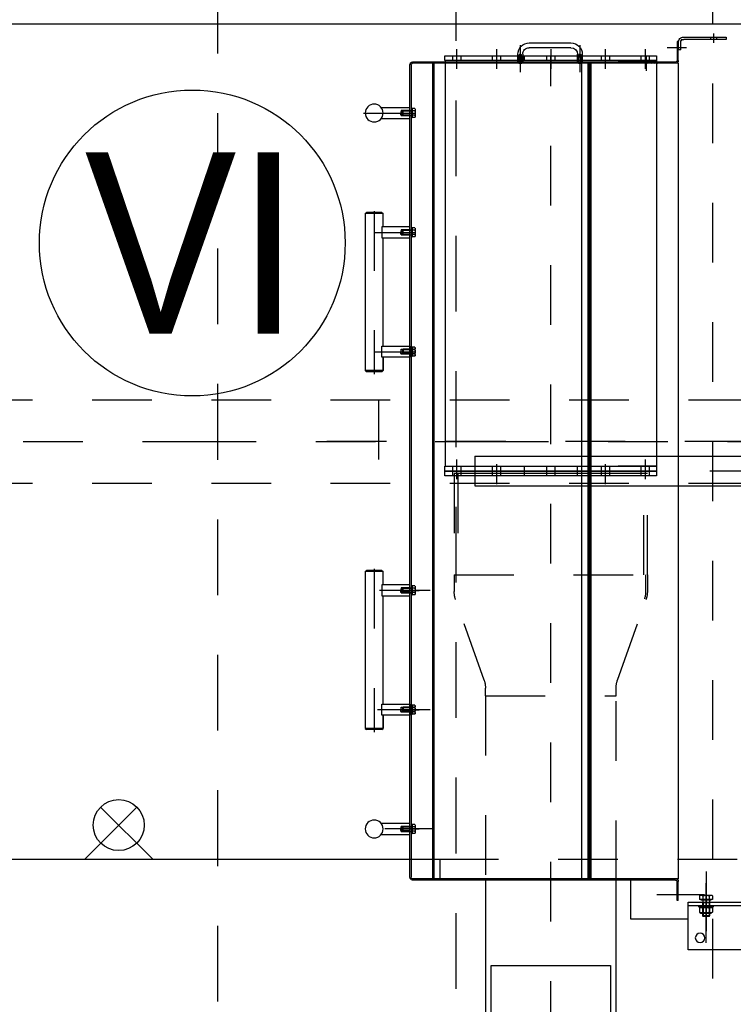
# Model space of a CAD drawing. Header units: metres. Extents: x -5 to 93, y -48 to 79.
# Tile 79 of 91: x 82.45 to 83.65, y 13.53 to 15.18. Entities that reach past the tile are written whole.
import ezdxf
from ezdxf.enums import TextEntityAlignment as Align

# ---------------------------------------------------------------- set-up
doc = ezdxf.new("R2010")
doc.units = ezdxf.units.M
doc.header["$LTSCALE"] = 0.05
for name, pattern in [('AM_ISO08W050x2', [9, 6, -0.75, 1.5, -0.75]), ('STRICHPUNKT', [25.4, 12.7, -6.35, 0, -6.35]), ('STRICHPUNKT2', [12.7, 6.35, -3.175, 0, -3.175]), ('VERDECKT', [9.525, 6.35, -3.175]), ('VERDECKT2', [4.7625, 3.175, -1.5875])]:
    doc.linetypes.add(name, pattern=pattern)
for name, color, linetype in [('A_Achse', 9, 'STRICHPUNKT2'), ('A_Ansicht', 2, 'Continuous'), ('A_Sanitär', 4, 'Continuous'), ('A_Text', 5, 'Continuous'), ('A_Unsichtbar', 7, 'VERDECKT'), ('A_Unsichtbar-über', 253, 'VERDECKT')]:
    doc.layers.add(name, color=color, linetype=linetype)
doc.styles.add('Arial', font='arial.ttf', dxfattribs={"width": 0.9})

# ---------------------------------------------------------------- blocks, each defined once
blk = doc.blocks.new('Rechen-MDS300-d')
at = {"ltscale": 0.5}
for p, q in [((-774.5, 224.4), (-774.5, 924.4)), ((-724.5, 224.4), (-724.5, 924.4)), ((-1469.5, 565.9), (-1469.5, 563.9)), ((-1469.5, 565.9), (-1469.5, 563.9)), ((-1469.5, 565.9), (-1437.5, 565.9)), ((-1469.5, 563.9), (-1437.5, 563.9)), ((-1439.1, 565.9), (-1439.1, 563.9)), ((-61.6, 565.9), (-29.6, 565.9)), ((-29.6, 563.9), (-61.6, 563.9)), ((-56.1, 565.9), (-56.1, 563.9)), ((-29.6, 565.9), (-29.6, 563.9)), ((-29.6, 565.9), (-29.6, 563.9)), ((-1433, 419.9), (-66, 419.9)), ((-66, 413.9), (-1433, 413.9)), ((-1433, 403.9), (-66, 403.9)), ((-724.5, 224.4), (-774.5, 224.4)), ((-66.1, 155.9), (-1433.1, 155.9)), ((-66.1, 153.9), (-1433.1, 153.9))]:
    blk.add_line(p, q, dxfattribs=at)
for p, q in [((-1552, 712.4), (-1552, 582.4)), ((-1478, 582.4), (-1478, 712.4)), ((-1472, 582.4), (-1472, 712.4)), ((-26.1, 645.9), (-26.1, 574.9)), ((-22.1, 645.9), (-26.1, 645.9)), ((-22.1, 574.9), (-22.1, 645.9)), ((-26.1, 630.7), (-22.1, 630.7)), ((-1496, 617.4), (-1494.9, 618.4)), ((-1479.9, 624.4), (-1480.5, 623.8)), ((-1473.3, 618.4), (-1472.2, 618)), ((-1461.4, 623.4), (-1460.5, 621.9)), ((-26.1, 620.3), (-22.1, 620.3)), ((-1494.9, 606.4), (-1496, 607.5)), ((-1479.9, 600.4), (-1480.5, 601.1)), ((-1473.3, 606.4), (-1472.2, 606.9)), ((-1461.4, 601.5), (-1460.5, 602.9)), ((-1552, 582.4), (-1472, 582.4)), ((-1435, 561.4), (-1435, 120.4)), ((-1433, 565.9), (-1433, 120.4)), ((-66, 565.9), (-1433, 565.9)), ((-66, 565.9), (-66, 120.4)), ((-64, 561.4), (-64, 120.4)), ((-52.4, 565.9), (-35.5, 565.9)), ((-43.5, 569.9), (-31.1, 569.9)), ((-43.5, 569.9), (-43.5, 565.9)), ((-31.1, 565.9), (-43.5, 565.9)), ((-26.1, 570.9), (-26.1, 574.9)), ((-749.5, 529.6), (-757.5, 529.6)), ((-757.5, 529.6), (-757.5, 174.6)), ((-749.5, 174.6), (-749.5, 529.6)), ((-741.5, 529.6), (-749.5, 529.6)), ((-749.5, 529.6), (-749.5, 174.6)), ((-741.5, 174.6), (-741.5, 529.6)), ((-741.5, 529.2), (-741.5, 465.1)), ((-61.5, 529.2), (-741.5, 529.2)), ((-64, 537), (-66, 537)), ((-66, 537), (-66, 504.9)), ((-64, 530), (-66, 532)), ((-64, 535.7), (-65.4, 537)), ((-64, 504.9), (-64, 537)), ((-53.5, 529.6), (-61.5, 529.6)), ((-61.5, 529.6), (-61.5, 174.6)), ((-61.5, 465.1), (-61.5, 529.2)), ((-53.5, 174.6), (-53.5, 529.6)), ((-749.5, 517.1), (-757.5, 517.1)), ((-753.5, 514), (-753.5, 190.1)), ((-741.5, 517.1), (-749.5, 517.1)), ((-64, 524.4), (-66, 526.4)), ((-64, 518.7), (-66, 520.7)), ((-64, 513.1), (-66, 515.1)), ((-53.5, 517.1), (-61.5, 517.1)), ((-749.5, 503.1), (-757.5, 503.1)), ((-741.5, 503.1), (-749.5, 503.1)), ((-64, 507.4), (-66, 509.4)), ((-66, 504.9), (-64, 504.9)), ((-53.5, 503.1), (-61.5, 503.1)), ((-1578.5, 452.1), (-1842, 452.1)), ((-1789, 461.6), (-1435, 461.6)), ((-1578.5, 252.1), (-1578.5, 452.1)), ((-1126.5, 461.6), (-1113.4, 461.6)), ((-749.5, 450.3), (-757.5, 450.3)), ((-741.5, 450.3), (-749.5, 450.3)), ((-53.5, 450.3), (-61.5, 450.3)), ((-749.5, 436.3), (-757.5, 436.3)), ((-741.5, 436.3), (-749.5, 436.3)), ((-53.5, 436.3), (-61.5, 436.3)), ((-1433, 417.9), (-66, 417.9)), ((-66, 415.9), (-1433, 415.9)), ((-749.5, 396.5), (-757.5, 396.5)), ((-741.5, 396.5), (-749.5, 396.5)), ((-66, 404.9), (-66, 396.9)), ((-51, 404.9), (-66, 404.9)), ((-66, 403.4), (-66, 403.6)), ((-66, 398.4), (-66, 403.4)), ((-66, 403.4), (-57.5, 403.4)), ((-65.7, 403), (-66, 403.4)), ((-65.7, 398.8), (-66, 398.4)), ((-66, 398.4), (-57.5, 398.4)), ((-66, 398.4), (-66, 398.3)), ((-66, 396.9), (-51, 396.9)), ((-65.7, 398.8), (-65.7, 403)), ((-65.7, 403), (-57.1, 403)), ((-65.7, 398.8), (-57.1, 398.8)), ((-53.5, 396.5), (-61.5, 396.5)), ((-57.5, 403.4), (-56, 403.4)), ((-57.5, 398.4), (-56, 398.4)), ((-57.1, 403), (-51.8, 403)), ((-57.1, 398.8), (-51.8, 398.8)), ((-56, 403.4), (-56, 398.4)), ((-56, 403.4), (-55.2, 403)), ((-56, 398.4), (-55.2, 398.8)), ((-51.8, 403), (-51.8, 398.8)), ((-50.6, 400.9), (-51.8, 403)), ((-50.6, 400.9), (-51.8, 398.8)), ((-40, 385.9), (-40, 315.9)), ((-32, 315.9), (-32, 385.9)), ((-749.5, 359.1), (-757.5, 359.1)), ((-741.5, 359.1), (-749.5, 359.1)), ((-53.5, 359.1), (-61.5, 359.1)), ((-749.5, 345.1), (-757.5, 345.1)), ((-741.5, 345.1), (-749.5, 345.1)), ((-53.5, 345.1), (-61.5, 345.1)), ((-749.5, 307.6), (-757.5, 307.6)), ((-741.5, 307.6), (-749.5, 307.6)), ((-66, 304.9), (-66, 303.4)), ((-51, 304.9), (-66, 304.9)), ((-66, 303.4), (-66, 303.6)), ((-66, 303.4), (-66, 298.4)), ((-66, 303.4), (-57.5, 303.4)), ((-65.7, 303), (-66, 303.4)), ((-66, 298.4), (-66, 303.4)), ((-65.7, 298.8), (-66, 298.4)), ((-66, 298.4), (-66, 296.9)), ((-66, 298.4), (-57.5, 298.4)), ((-66, 298.4), (-66, 298.3)), ((-65.7, 298.8), (-65.7, 303)), ((-65.7, 303), (-57.1, 303)), ((-65.7, 298.8), (-57.1, 298.8)), ((-53.5, 307.6), (-61.5, 307.6)), ((-57.5, 303.4), (-56, 303.4)), ((-57.5, 298.4), (-56, 298.4)), ((-57.1, 303), (-51.8, 303)), ((-57.1, 298.8), (-51.8, 298.8)), ((-56, 303.4), (-56, 298.4)), ((-56, 303.4), (-55.2, 303)), ((-56, 298.4), (-55.2, 298.8)), ((-51.8, 303), (-51.8, 298.8)), ((-50.6, 300.9), (-51.8, 303)), ((-50.6, 300.9), (-51.8, 298.8)), ((-66, 296.9), (-51, 296.9)), ((-749.5, 267.8), (-757.5, 267.8)), ((-741.5, 267.8), (-749.5, 267.8)), ((-53.5, 267.8), (-61.5, 267.8)), ((-1842, 252.1), (-1578.5, 252.1)), ((-749.5, 253.8), (-757.5, 253.8)), ((-741.5, 253.8), (-749.5, 253.8)), ((-53.5, 253.8), (-61.5, 253.8)), ((-1435, 242.5), (-1789, 242.5)), ((-741.5, 175), (-741.5, 239)), ((-61.5, 239), (-61.5, 175)), ((-749.5, 201), (-757.5, 201)), ((-741.5, 201), (-749.5, 201)), ((-53.5, 201), (-61.5, 201)), ((-749.5, 187), (-757.5, 187)), ((-741.5, 187), (-749.5, 187)), ((-53.5, 187), (-61.5, 187)), ((-757.5, 174.6), (-749.5, 174.6)), ((-749.5, 174.6), (-741.5, 174.6)), ((-61.5, 175), (-741.5, 175)), ((-61.5, 174.6), (-53.5, 174.6)), ((-1349.5, 149.5), (-1349.5, 87.9)), ((-68.5, 117.9), (-1430.5, 117.9)), ((-1430.5, 115.9), (-68.5, 115.9)), ((-1358.5, 67.9), (-1358.5, 115.9)), ((-1358.5, 115.9), (-1340.5, 115.9)), ((-1357.5, 119.1), (-1357.1, 119.5)), ((-1357.5, 119.1), (-1341.5, 119.1)), ((-1357.5, 117.9), (-1357.5, 119.1)), ((-1341.5, 117.9), (-1357.5, 117.9)), ((-1357.1, 119.5), (-1341.9, 119.5)), ((-1357, 124.2), (-1356, 124.8)), ((-1357, 124.2), (-1357, 120.1)), ((-1357, 120.1), (-1355.3, 120.1)), ((-1343, 124.8), (-1356, 124.8)), ((-1355.3, 120.1), (-1355.3, 119.5)), ((-1355.3, 120.1), (-1343.7, 120.1)), ((-1353.5, 119.5), (-1355.3, 119.5)), ((-1353.5, 119.5), (-1353.5, 119.5)), ((-1345.5, 119.5), (-1353.5, 119.5)), ((-1352.8, 115.5), (-1353.5, 119.5)), ((-1353.5, 115.5), (-1353.5, 119.5)), ((-1353.5, 100.9), (-1353.5, 115.9)), ((-1353.5, 115.9), (-1345.5, 115.9)), ((-1353.5, 115.5), (-1353.5, 104.3)), ((-1353.5, 115.5), (-1345.5, 115.5)), ((-1353.3, 124.2), (-1353.3, 120.1)), ((-1353.2, 100.9), (-1353.2, 115.9)), ((-1352.8, 115.5), (-1352.8, 103.5)), ((-1349.5, 102.5), (-1349.5, 131.2)), ((-1346.3, 115.5), (-1345.5, 119.5)), ((-1346.3, 115.5), (-1346.3, 103.5)), ((-1345.8, 124.2), (-1345.8, 120.1)), ((-1345.8, 115.9), (-1345.8, 100.9)), ((-1345.5, 119.5), (-1345.5, 119.5)), ((-1343.7, 119.5), (-1345.5, 119.5)), ((-1345.5, 115.5), (-1345.5, 119.5)), ((-1345.5, 115.9), (-1345.5, 100.9)), ((-1345.5, 115.5), (-1345.5, 104.3)), ((-1343.7, 120.1), (-1343.7, 119.5)), ((-1343.7, 120.1), (-1342, 120.1)), ((-1342, 124.2), (-1343, 124.8)), ((-1342, 124.2), (-1342, 120.1)), ((-1341.5, 119.1), (-1341.9, 119.5)), ((-1341.5, 119.1), (-1341.5, 117.9)), ((-1340.5, 115.9), (-1340.5, 67.9)), ((-1140.5, 115.9), (-1158.5, 115.9)), ((-1158.5, 115.9), (-1158.5, 68.9)), ((-1157.5, 119.1), (-1157.1, 119.5)), ((-1141.5, 119.1), (-1157.5, 119.1)), ((-1157.5, 119.1), (-1157.5, 117.9)), ((-1157.5, 117.9), (-1141.5, 117.9)), ((-1141.9, 119.5), (-1157.1, 119.5)), ((-1157, 124.2), (-1156, 124.8)), ((-1157, 124.2), (-1157, 120.1)), ((-1155.3, 120.1), (-1157, 120.1)), ((-1156, 124.8), (-1143, 124.8)), ((-1155.3, 120.1), (-1155.3, 119.5)), ((-1143.7, 120.1), (-1155.3, 120.1)), ((-1155.3, 119.5), (-1153.5, 119.5)), ((-1153.5, 119.5), (-1153.5, 119.5)), ((-1153.5, 119.5), (-1145.5, 119.5)), ((-1152.8, 115.5), (-1153.5, 119.5)), ((-1153.5, 115.5), (-1153.5, 119.5)), ((-1145.5, 115.9), (-1153.5, 115.9)), ((-1153.5, 115.9), (-1153.5, 100.9)), ((-1153.5, 115.5), (-1153.5, 104.3)), ((-1145.5, 115.5), (-1153.5, 115.5)), ((-1153.3, 124.2), (-1153.3, 120.1)), ((-1153.2, 115.9), (-1153.2, 100.9)), ((-1152.8, 115.5), (-1152.8, 103.5)), ((-1149.5, 102.5), (-1149.5, 131.2)), ((-1146.3, 115.5), (-1145.5, 119.5)), ((-1146.3, 115.5), (-1146.3, 103.5)), ((-1145.8, 124.2), (-1145.8, 120.1)), ((-1145.8, 100.9), (-1145.8, 115.9)), ((-1145.5, 119.5), (-1145.5, 119.5)), ((-1145.5, 119.5), (-1143.7, 119.5)), ((-1145.5, 115.5), (-1145.5, 119.5)), ((-1145.5, 100.9), (-1145.5, 115.9)), ((-1145.5, 115.5), (-1145.5, 104.3)), ((-1142, 120.1), (-1143.7, 120.1)), ((-1143.7, 120.1), (-1143.7, 119.5)), ((-1142, 124.2), (-1143, 124.8)), ((-1142, 124.2), (-1142, 120.1)), ((-1141.5, 119.1), (-1141.9, 119.5)), ((-1141.5, 117.9), (-1141.5, 119.1)), ((-1140.5, 68.9), (-1140.5, 115.9)), ((-958.5, 68.9), (-958.5, 115.9)), ((-958.5, 115.9), (-940.5, 115.9)), ((-957.5, 119.1), (-957.1, 119.5)), ((-957.5, 119.1), (-941.5, 119.1)), ((-957.5, 117.9), (-957.5, 119.1)), ((-941.5, 117.9), (-957.5, 117.9)), ((-957.1, 119.5), (-941.9, 119.5)), ((-957, 124.2), (-956, 124.8)), ((-957, 124.2), (-957, 120.1)), ((-957, 120.1), (-955.3, 120.1)), ((-943, 124.8), (-956, 124.8)), ((-955.3, 120.1), (-955.3, 119.5)), ((-955.3, 120.1), (-943.7, 120.1)), ((-953.5, 119.5), (-955.3, 119.5)), ((-953.5, 119.5), (-953.5, 119.5)), ((-945.5, 119.5), (-953.5, 119.5)), ((-952.8, 115.5), (-953.5, 119.5)), ((-953.5, 115.5), (-953.5, 119.5)), ((-953.5, 100.9), (-953.5, 115.9)), ((-953.5, 115.9), (-945.5, 115.9)), ((-953.5, 115.5), (-953.5, 104.3)), ((-953.5, 115.5), (-945.5, 115.5)), ((-953.3, 124.2), (-953.3, 120.1)), ((-953.2, 100.9), (-953.2, 115.9)), ((-952.8, 115.5), (-952.8, 103.5)), ((-949.5, 102.5), (-949.5, 131.2)), ((-946.3, 115.5), (-945.5, 119.5)), ((-946.3, 115.5), (-946.3, 103.5)), ((-945.8, 124.2), (-945.8, 120.1)), ((-945.8, 115.9), (-945.8, 100.9)), ((-945.5, 119.5), (-945.5, 119.5)), ((-943.7, 119.5), (-945.5, 119.5)), ((-945.5, 115.5), (-945.5, 119.5)), ((-945.5, 115.9), (-945.5, 100.9)), ((-945.5, 115.5), (-945.5, 104.3)), ((-943.7, 120.1), (-943.7, 119.5)), ((-943.7, 120.1), (-942, 120.1)), ((-942, 124.2), (-943, 124.8)), ((-942, 124.2), (-942, 120.1)), ((-941.5, 119.1), (-941.9, 119.5)), ((-941.5, 119.1), (-941.5, 117.9)), ((-940.5, 115.9), (-940.5, 68.9)), ((-540.5, 115.9), (-558.5, 115.9)), ((-558.5, 115.9), (-558.5, 68.9)), ((-557.5, 119.1), (-557.1, 119.5)), ((-541.5, 119.1), (-557.5, 119.1)), ((-557.5, 119.1), (-557.5, 117.9)), ((-557.5, 117.9), (-541.5, 117.9)), ((-541.9, 119.5), (-557.1, 119.5)), ((-557, 124.2), (-556, 124.8)), ((-557, 124.2), (-557, 120.1)), ((-555.3, 120.1), (-557, 120.1)), ((-556, 124.8), (-543, 124.8)), ((-555.3, 120.1), (-555.3, 119.5)), ((-543.7, 120.1), (-555.3, 120.1)), ((-555.3, 119.5), (-553.5, 119.5)), ((-553.5, 119.5), (-553.5, 119.5)), ((-553.5, 119.5), (-545.5, 119.5)), ((-552.8, 115.5), (-553.5, 119.5)), ((-553.5, 115.5), (-553.5, 119.5)), ((-545.5, 115.9), (-553.5, 115.9)), ((-553.5, 115.9), (-553.5, 100.9)), ((-553.5, 115.5), (-553.5, 104.3)), ((-545.5, 115.5), (-553.5, 115.5)), ((-553.3, 124.2), (-553.3, 120.1)), ((-553.2, 115.9), (-553.2, 100.9)), ((-552.8, 115.5), (-552.8, 103.5)), ((-546.3, 115.5), (-545.5, 119.5)), ((-546.3, 115.5), (-546.3, 103.5)), ((-545.8, 124.2), (-545.8, 120.1)), ((-545.8, 100.9), (-545.8, 115.9)), ((-545.5, 119.5), (-545.5, 119.5)), ((-545.5, 119.5), (-543.7, 119.5)), ((-545.5, 115.5), (-545.5, 119.5)), ((-545.5, 100.9), (-545.5, 115.9)), ((-545.5, 115.5), (-545.5, 104.3)), ((-542, 120.1), (-543.7, 120.1)), ((-543.7, 120.1), (-543.7, 119.5)), ((-542, 124.2), (-543, 124.8)), ((-542, 124.2), (-542, 120.1)), ((-541.5, 119.1), (-541.9, 119.5)), ((-541.5, 117.9), (-541.5, 119.1)), ((-540.5, 68.9), (-540.5, 115.9)), ((-358.5, 68.9), (-358.5, 115.9)), ((-358.5, 115.9), (-340.5, 115.9)), ((-357.5, 119.1), (-357.1, 119.5)), ((-357.5, 119.1), (-341.5, 119.1)), ((-357.5, 117.9), (-357.5, 119.1)), ((-341.5, 117.9), (-357.5, 117.9)), ((-357.1, 119.5), (-341.9, 119.5)), ((-357, 124.2), (-356, 124.8)), ((-357, 124.2), (-357, 120.1)), ((-357, 120.1), (-355.3, 120.1)), ((-343, 124.8), (-356, 124.8)), ((-355.3, 120.1), (-355.3, 119.5)), ((-355.3, 120.1), (-343.7, 120.1)), ((-353.5, 119.5), (-355.3, 119.5)), ((-353.5, 119.5), (-353.5, 119.5)), ((-345.5, 119.5), (-353.5, 119.5)), ((-352.8, 115.5), (-353.5, 119.5)), ((-353.5, 115.5), (-353.5, 119.5)), ((-353.5, 100.9), (-353.5, 115.9)), ((-353.5, 115.9), (-345.5, 115.9)), ((-353.5, 115.5), (-353.5, 104.3)), ((-353.5, 115.5), (-345.5, 115.5)), ((-353.3, 124.2), (-353.3, 120.1)), ((-353.2, 100.9), (-353.2, 115.9)), ((-352.8, 115.5), (-352.8, 103.5)), ((-346.3, 115.5), (-345.5, 119.5)), ((-346.3, 115.5), (-346.3, 103.5)), ((-345.8, 124.2), (-345.8, 120.1)), ((-345.8, 115.9), (-345.8, 100.9)), ((-345.5, 119.5), (-345.5, 119.5)), ((-343.7, 119.5), (-345.5, 119.5)), ((-345.5, 115.5), (-345.5, 119.5)), ((-345.5, 115.9), (-345.5, 100.9)), ((-345.5, 115.5), (-345.5, 104.3)), ((-343.7, 120.1), (-343.7, 119.5)), ((-343.7, 120.1), (-342, 120.1)), ((-342, 124.2), (-343, 124.8)), ((-342, 124.2), (-342, 120.1)), ((-341.5, 119.1), (-341.9, 119.5)), ((-341.5, 119.1), (-341.5, 117.9)), ((-340.5, 115.9), (-340.5, 68.9)), ((-158.5, 67.9), (-158.5, 115.9)), ((-158.5, 115.9), (-140.5, 115.9)), ((-157.5, 119.1), (-157.1, 119.5)), ((-157.5, 119.1), (-141.5, 119.1)), ((-157.5, 117.9), (-157.5, 119.1)), ((-141.5, 117.9), (-157.5, 117.9)), ((-157.1, 119.5), (-141.9, 119.5)), ((-157, 124.2), (-156, 124.8)), ((-157, 124.2), (-157, 120.1)), ((-157, 120.1), (-155.3, 120.1)), ((-143, 124.8), (-156, 124.8)), ((-155.3, 120.1), (-155.3, 119.5)), ((-155.3, 120.1), (-143.7, 120.1)), ((-153.5, 119.5), (-155.3, 119.5)), ((-153.5, 119.5), (-153.5, 119.5)), ((-145.5, 119.5), (-153.5, 119.5)), ((-152.8, 115.5), (-153.5, 119.5)), ((-153.5, 115.5), (-153.5, 119.5)), ((-153.5, 100.9), (-153.5, 115.9)), ((-153.5, 115.9), (-145.5, 115.9)), ((-153.5, 115.5), (-153.5, 104.3)), ((-153.5, 115.5), (-145.5, 115.5)), ((-153.3, 124.2), (-153.3, 120.1)), ((-153.2, 100.9), (-153.2, 115.9)), ((-152.8, 115.5), (-152.8, 103.5)), ((-146.3, 115.5), (-145.5, 119.5)), ((-146.3, 115.5), (-146.3, 103.5)), ((-145.8, 124.2), (-145.8, 120.1)), ((-145.8, 115.9), (-145.8, 100.9)), ((-145.5, 119.5), (-145.5, 119.5)), ((-143.7, 119.5), (-145.5, 119.5)), ((-145.5, 115.5), (-145.5, 119.5)), ((-145.5, 115.9), (-145.5, 100.9)), ((-145.5, 115.5), (-145.5, 104.3)), ((-143.7, 120.1), (-143.7, 119.5)), ((-143.7, 120.1), (-142, 120.1)), ((-142, 124.2), (-143, 124.8)), ((-142, 124.2), (-142, 120.1)), ((-141.5, 119.1), (-141.9, 119.5)), ((-141.5, 119.1), (-141.5, 117.9)), ((-140.5, 115.9), (-140.5, 67.9)), ((-1352.8, 103.5), (-1353.5, 104.3)), ((-1353.5, 104.3), (-1345.5, 104.3)), ((-1345.5, 100.9), (-1353.5, 100.9)), ((-1353.5, 100.9), (-1349.5, 99.9)), ((-1352.8, 103.5), (-1346.3, 103.5)), ((-1345.5, 100.9), (-1349.5, 99.9)), ((-1345.5, 104.3), (-1346.3, 103.5)), ((-1153.5, 104.3), (-1152.8, 103.5)), ((-1145.5, 104.3), (-1153.5, 104.3)), ((-1153.5, 100.9), (-1145.5, 100.9)), ((-1153.5, 100.9), (-1149.5, 99.9)), ((-1146.3, 103.5), (-1152.8, 103.5)), ((-1145.5, 100.9), (-1149.5, 99.9)), ((-1146.3, 103.5), (-1145.5, 104.3)), ((-952.8, 103.5), (-953.5, 104.3)), ((-953.5, 104.3), (-945.5, 104.3)), ((-953.5, 100.9), (-949.5, 99.9)), ((-945.5, 100.9), (-953.5, 100.9)), ((-952.8, 103.5), (-946.3, 103.5)), ((-945.5, 100.9), (-949.5, 99.9)), ((-945.5, 104.3), (-946.3, 103.5)), ((-553.5, 104.3), (-552.8, 103.5)), ((-545.5, 104.3), (-553.5, 104.3)), ((-553.5, 100.9), (-545.5, 100.9)), ((-553.5, 100.9), (-549.5, 99.9)), ((-546.3, 103.5), (-552.8, 103.5)), ((-545.5, 100.9), (-549.5, 99.9)), ((-546.3, 103.5), (-545.5, 104.3)), ((-352.8, 103.5), (-353.5, 104.3)), ((-353.5, 104.3), (-345.5, 104.3)), ((-353.5, 100.9), (-349.5, 99.9)), ((-345.5, 100.9), (-353.5, 100.9)), ((-352.8, 103.5), (-346.3, 103.5)), ((-345.5, 100.9), (-349.5, 99.9)), ((-345.5, 104.3), (-346.3, 103.5)), ((-152.8, 103.5), (-153.5, 104.3)), ((-153.5, 104.3), (-145.5, 104.3)), ((-145.5, 100.9), (-153.5, 100.9)), ((-153.5, 100.9), (-149.5, 99.9)), ((-152.8, 103.5), (-146.3, 103.5)), ((-145.5, 100.9), (-149.5, 99.9)), ((-145.5, 104.3), (-146.3, 103.5)), ((-1183, 68.9), (-1181, 70.9)), ((-1183, 68.9), (-1183, 42.9)), ((-1181, 70.9), (-1158.5, 70.9)), ((-1158.5, 70.9), (-1181, 70.9)), ((-1181, 70.9), (-1181, 40.9)), ((-1158.5, 68.9), (-1140.5, 68.9)), ((-1140.5, 70.9), (-958.5, 70.9)), ((-940.5, 68.9), (-958.5, 68.9)), ((-940.5, 70.9), (-918, 70.9)), ((-916, 68.9), (-918, 70.9)), ((-918, 70.9), (-918, 40.9)), ((-916, 68.9), (-916, 42.9)), ((-583, 68.9), (-581, 70.9)), ((-583, 68.9), (-583, 42.9)), ((-581, 70.9), (-558.5, 70.9)), ((-558.5, 70.9), (-581, 70.9)), ((-581, 70.9), (-581, 40.9)), ((-558.5, 68.9), (-540.5, 68.9)), ((-540.5, 70.9), (-358.5, 70.9)), ((-340.5, 68.9), (-358.5, 68.9)), ((-340.5, 70.9), (-318, 70.9)), ((-316, 68.9), (-318, 70.9)), ((-318, 70.9), (-318, 40.9)), ((-316, 68.9), (-316, 42.9)), ((-1181, 40.9), (-1183, 42.9)), ((-918, 40.9), (-1181, 40.9)), ((-918, 40.9), (-916, 42.9)), ((-581, 40.9), (-583, 42.9)), ((-318, 40.9), (-581, 40.9)), ((-318, 40.9), (-316, 42.9))]:
    blk.add_line(p, q)
at = {"extrusion": (1, 0, 0)}
for p, q in [((-1496, 617.4), (-1496, 607.5)), ((-1494.9, 618.4), (-1494.9, 606.4)), ((-1490.5, 603.8), (-1490.5, 621)), ((-1480.5, 623.8), (-1480.5, 621)), ((-1480.5, 621), (-1480.5, 603.8)), ((-1480.5, 603.8), (-1480.5, 621)), ((-1479.9, 624.4), (-1479.9, 600.4)), ((-1478, 600.4), (-1478, 624.4)), ((-1473.3, 618.4), (-1473.3, 606.4)), ((-1468, 618), (-1468, 621)), ((-1468, 606.9), (-1468, 618)), ((-1467.4, 623.4), (-1467.4, 621)), ((-1467.4, 621), (-1467.4, 603.8)), ((-1460.5, 602.9), (-1460.5, 621.9)), ((-1480.5, 603.8), (-1480.5, 601.1)), ((-1468, 603.8), (-1468, 606.9)), ((-1467.4, 603.8), (-1467.4, 601.5))]:
    blk.add_line(p, q, dxfattribs=at)
at = {"extrusion": (0, 1, 0)}
for p, q in [((-1490.5, 617.4), (-1496, 617.4)), ((-1490.5, 618.4), (-1494.9, 618.4)), ((-1478, 618.4), (-1490.5, 618.4)), ((-1478, 617.4), (-1490.5, 617.4)), ((-1481.9, 623.4), (-1489.1, 623.4)), ((-1481.9, 617.9), (-1489.1, 617.9)), ((-1478, 624.4), (-1479.9, 624.4)), ((-1473.3, 618.4), (-1478, 618.4)), ((-1473.3, 617.4), (-1478, 617.4)), ((-1468, 618), (-1472.2, 618)), ((-1467.4, 621), (-1468, 621)), ((-1461.4, 623.4), (-1467.4, 623.4)), ((-1461.4, 617.9), (-1467.4, 617.9)), ((-1490.5, 607.5), (-1496, 607.5)), ((-1490.5, 606.4), (-1494.9, 606.4)), ((-1478, 607.5), (-1490.5, 607.5)), ((-1478, 606.4), (-1490.5, 606.4)), ((-1481.9, 606.9), (-1489.1, 606.9)), ((-1481.9, 601.5), (-1489.1, 601.5)), ((-1479.9, 600.4), (-1478, 600.4)), ((-1473.3, 607.5), (-1478, 607.5)), ((-1473.3, 606.4), (-1478, 606.4)), ((-1468, 606.9), (-1472.2, 606.9)), ((-1467.4, 603.8), (-1468, 603.8)), ((-1461.4, 606.9), (-1467.4, 606.9)), ((-1461.4, 601.5), (-1467.4, 601.5))]:
    blk.add_line(p, q, dxfattribs=at)
at = {"extrusion": (0.866025, -0.5, 0)}
for p, q in [((-1489.1, 623.4), (-1490.5, 621)), ((-1481.9, 601.5), (-1480.5, 603.8))]:
    blk.add_line(p, q, dxfattribs=at)
at = {"extrusion": (0.866025, 0.5, 0)}
for p, q in [((-1481.9, 623.4), (-1480.5, 621)), ((-1489.1, 601.5), (-1490.5, 603.8))]:
    blk.add_line(p, q, dxfattribs=at)
at = {"extrusion": (0.487829, -0.872939, 0)}
blk.add_line((-1473.3, 617.4), (-1472.2, 618), dxfattribs=at)
at = {"extrusion": (-0.487829, -0.872939, 0)}
blk.add_line((-1473.3, 607.5), (-1472.2, 606.9), dxfattribs=at)
at = {"linetype": 'VERDECKT'}
for p, q in [((-1100, 463.9), (-965, 511.7)), ((-923.5, 514), (-951.6, 514)), ((-923.5, 190.1), (-923.5, 514)), ((-923.5, 514), (-753.5, 514)), ((-923.5, 511.1), (-951.6, 511.1)), ((-923.5, 508), (-753.5, 508)), ((-1435, 461.6), (-1126.5, 461.6)), ((-1126.5, 242.5), (-1126.5, 461.6)), ((-1126.5, 242.5), (-1435, 242.5)), ((-1126.5, 242.5), (-1113.4, 242.5)), ((-1100, 240.2), (-965, 192.4)), ((-923.5, 190.1), (-951.6, 190.1)), ((-753.5, 196.1), (-923.5, 196.1)), ((-753.5, 190.1), (-923.5, 190.1))]:
    blk.add_line(p, q, dxfattribs=at)
for centre, radius in [((-1480.5, 612.4), 1), ((-1480.5, 612.4), 1), ((-1468, 612.4), 1), ((-1532, 602.4), 8)]:
    blk.add_circle(centre, radius)
at = {"ltscale": 0.5}
for centre in [(-1349.5, 55.9), (-149.5, 55.9)]:
    blk.add_circle(centre, 15, dxfattribs=at)
for centre, radius, start, end in [((-1485.1, 620.7), 4.85, 154.4385, 214.4385), ((-1471.9, 612.4), 18.1, 162.383, 197.617), ((-1485.9, 620.7), 4.85, 325.5615, 25.5615), ((-1499.2, 612.4), 18.1, 342.383, 17.617), ((-1465.4, 620.7), 4.85, 325.5531, 25.5531), ((-1478.7, 612.4), 18.1, 342.3875, 17.6125), ((-1485.1, 604.2), 4.85, 145.5615, 205.5615), ((-1485.9, 604.2), 4.85, 334.4385, 34.4385), ((-1465.4, 604.2), 4.85, 334.4469, 34.4469), ((-61.6, 561.4), 4.5, 90, 180), ((-61.6, 561.4), 2.5, 90, 180), ((-31.1, 574.9), 5, 270, 0), ((-31.1, 574.9), 9, 270, 0), ((-51, 385.9), 19, 0, 90), ((-51, 385.9), 11, 0, 90), ((-51, 315.9), 11, 270, 0), ((-51, 315.9), 19, 270, 0), ((-1430.5, 120.4), 4.5, 180, 270), ((-1430.5, 120.4), 2.5, 180, 270), ((-1355.2, 121.5), 3.32, 55.5531, 115.5531), ((-1349.5, 112.4), 12.4, 72.3875, 107.6125), ((-1343.9, 121.5), 3.32, 64.4469, 124.4469), ((-1155.2, 121.5), 3.32, 55.5531, 115.5531), ((-1149.5, 112.4), 12.4, 72.3875, 107.6125), ((-1143.9, 121.5), 3.32, 64.4469, 124.4469), ((-955.2, 121.5), 3.32, 55.5531, 115.5531), ((-949.5, 112.4), 12.4, 72.3875, 107.6125), ((-943.9, 121.5), 3.32, 64.4469, 124.4469), ((-555.2, 121.5), 3.32, 55.5531, 115.5531), ((-549.5, 112.4), 12.4, 72.3875, 107.6125), ((-543.9, 121.5), 3.32, 64.4469, 124.4469), ((-355.2, 121.5), 3.32, 55.5531, 115.5531), ((-349.5, 112.4), 12.4, 72.3875, 107.6125), ((-343.9, 121.5), 3.32, 64.4469, 124.4469), ((-155.2, 121.5), 3.32, 55.5531, 115.5531), ((-149.5, 112.4), 12.4, 72.3875, 107.6125), ((-143.9, 121.5), 3.32, 64.4469, 124.4469), ((-68.5, 120.4), 2.5, 270, 0), ((-68.5, 120.4), 4.5, 270, 0)]:
    blk.add_arc(centre, radius, start, end)
for radius in [4.5, 2.5]:
    blk.add_arc((-1437.5, 561.4), radius, 0, 90, dxfattribs=at)
at = {"linetype": 'VERDECKT'}
for centre, radius, start, end in [((-951.6, 474), 40, 90, 109.4967), ((-951.6, 474), 37.1, 90, 109.4967), ((-1113.4, 501.6), 40, 270, 289.4967), ((-1113.4, 202.5), 40, 70.5033, 90), ((-951.6, 230.1), 40, 250.5033, 270)]:
    blk.add_arc(centre, radius, start, end, dxfattribs=at)
at = {"layer": 'A_Achse'}
for p, q in [((-700, 1276.7), (-700, -30)), ((-749.5, 1118.6), (-749.5, 147.6)), ((-39.6, 547.3), (-39.6, 579.4)), ((-730.2, 510.1), (-763.4, 510.1)), ((-42.2, 510.1), (-75.4, 510.1)), ((-738.2, 443.3), (-771.4, 443.3)), ((-42.2, 443.3), (-75.4, 443.3)), ((-35.6, 400.9), (-81, 400.9)), ((-2304.4, 352.1), (-53.5, 352.1)), ((-42.2, 352.1), (-75.4, 352.1)), ((-35.6, 300.9), (-81, 300.9)), ((-738.2, 260.8), (-771.4, 260.8)), ((-42.2, 260.8), (-75.4, 260.8)), ((-730.2, 194), (-763.4, 194)), ((-42.2, 194), (-75.4, 194)), ((-1349.5, 154.8), (-1349.5, 73.5)), ((-1149.5, 149.5), (-1149.5, 61.6)), ((-949.5, 149.5), (-949.5, 65)), ((-549.5, 56.4), (-549.5, 125.7)), ((-349.5, 56.4), (-349.5, 125.7)), ((-149.5, 38), (-149.5, 125.7)), ((-913.7, 55.9), (-1187.2, 55.9)), ((-313.7, 55.9), (-587.2, 55.9))]:
    blk.add_line(p, q, dxfattribs=at)
at = {"layer": 'A_Achse', "linetype": 'AM_ISO08W050x2', "extrusion": (0, 1, 0)}
for p, q in [((-1420.5, 612.4), (-1550.5, 612.4)), ((-1540.5, 612.4), (-1418, 612.4))]:
    blk.add_line(p, q, dxfattribs=at)
at = {"layer": 'A_Achse', "linetype": 'AM_ISO08W050x2'}
for p, q in [((-32.1, 625.5), (-16.1, 625.5)), ((-1459.5, 530), (-1459.5, 609.9)), ((-79, 512.4), (-54, 512.4))]:
    blk.add_line(p, q, dxfattribs=at)
at = {"layer": 'A_Ansicht'}
for p, q in [((0, 0), (0, 844.1)), ((-1500, 485.9), (-1500, 582.4)), ((-1433, 485.9), (-1500, 485.9)), ((-1400, 0), (-1400, 115.9))]:
    blk.add_line(p, q, dxfattribs=at)

msp = doc.modelspace()

# ---------------------------------------------------------------- linework, layer by layer
at = {"layer": 'A_Ansicht'}
for p, q in [((82.4073, 15.1745), (84.0773, 15.1745)), ((82.4073, 13.7745), (82.9914, 13.7745))]:
    msp.add_line(p, q, dxfattribs=at)
at = {"layer": 'A_Sanitär'}
for p, q in [((82.5618, 13.7745), (82.6491, 13.8618)), ((82.6759, 13.7745), (82.5886, 13.8618))]:
    msp.add_line(p, q, dxfattribs=at)
msp.add_circle((82.6189, 13.8315), 0.0427, dxfattribs=at)
at = {"layer": 'A_Text'}
msp.add_circle((82.7422, 14.8072), 0.2564, dxfattribs=at)
at = {"layer": 'A_Unsichtbar', "ltscale": 0.5}
for p, q in [((82.7873, 13.7745), (83.1573, 13.7745)), ((83.1573, 13.7745), (83.1573, 13.7414))]:
    msp.add_line(p, q, dxfattribs=at)
at = {"layer": 'A_Unsichtbar', "ltscale": 0.1}
msp.add_lwpolyline([(83.156, 13.7745), (83.7507, 13.7745), (83.9507, 13.9745), (84.3891, 13.9745)], dxfattribs=at)
at = {"layer": 'A_Unsichtbar-über', "linetype": 'VERDECKT2', "ltscale": 0.8}
for p, q in [((82.7843, 27.2829), (82.7843, 8.1995)), ((83.1843, 22.9911), (83.1843, 8.1995))]:
    msp.add_line(p, q, dxfattribs=at)
at = {"layer": 'A_Unsichtbar-über', "linetype": 'VERDECKT2', "ltscale": 0.3}
for p, q in [((83.6144, 15.4745), (83.6144, 10.0745)), ((78.3743, 14.5445), (83.8843, 14.5445)), ((83.0543, 14.5445), (83.0543, 14.4045)), ((78.3743, 14.4045), (83.8843, 14.4045))]:
    msp.add_line(p, q, dxfattribs=at)
at = {"layer": 'A_Unsichtbar-über', "linetype": 'STRICHPUNKT', "ltscale": 0.3}
msp.add_line((78.2443, 14.4745), (85.8171, 14.4745), dxfattribs=at)

# ---------------------------------------------------------------- block references
at = {"xscale": -0.0009999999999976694, "yscale": 0.001000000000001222, "zscale": 0.001, "rotation": 270}
msp.add_blockref('Rechen-MDS300-d', (82.9914, 15.1745), dxfattribs=at)

# ---------------------------------------------------------------- texts
at = {"layer": 'A_Text', "style": 'Arial', "width": 0.9}
msp.add_text('VI', height=0.3041, dxfattribs=at).set_placement((82.7422, 14.8072), align=Align.MIDDLE)

doc.saveas('drawing.dxf')
